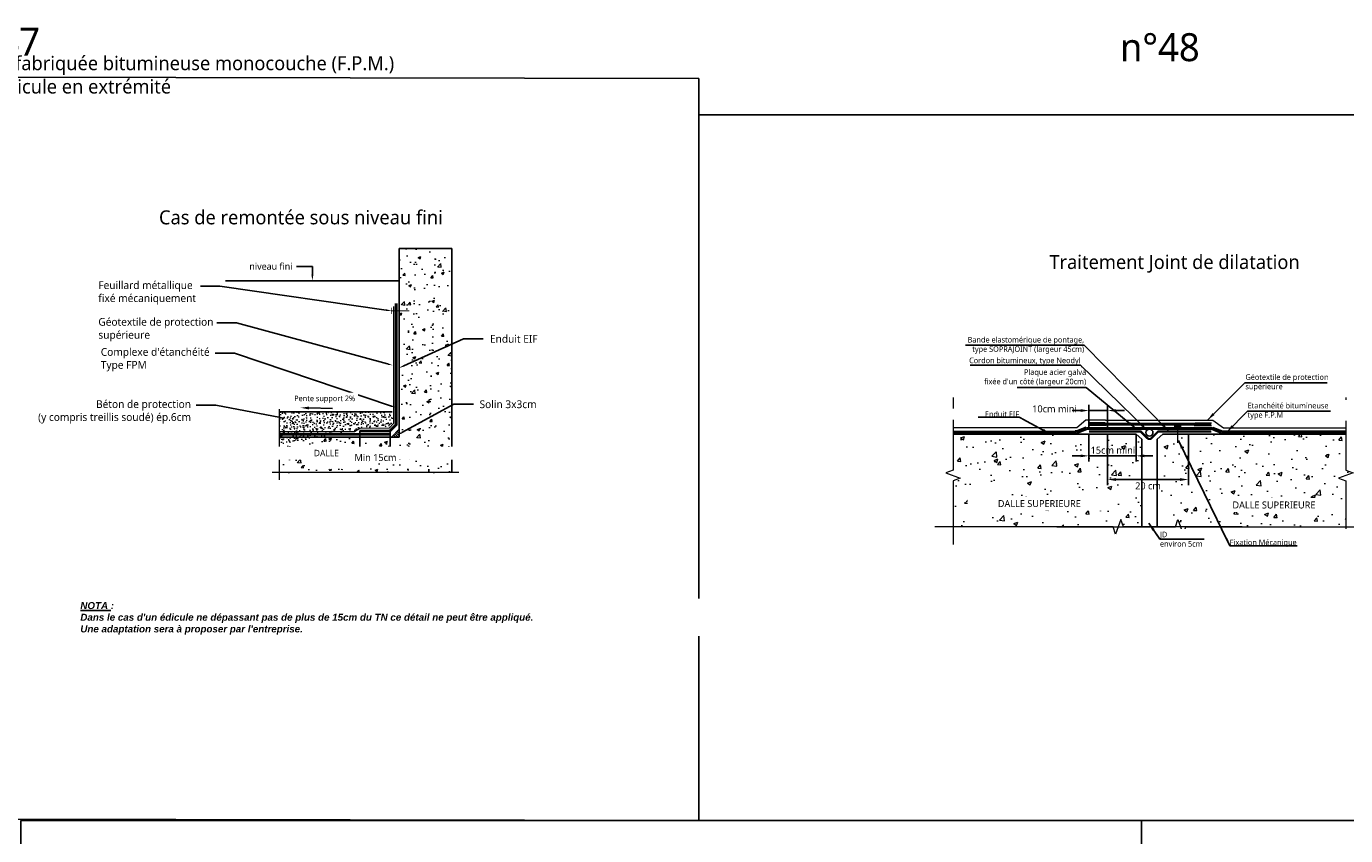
# Model space of a CAD drawing. Header units: millimetres. Extents: x -3314 to 21255525, y -15000 to 1735000.
# Tile 67 of 108: x 23267 to 23738, y 11692 to 11981. Entities that reach past the tile are written whole.
import ezdxf
from ezdxf import colors
from ezdxf.entities.mleader import LeaderData, LeaderLine
from ezdxf.enums import TextEntityAlignment as Align
from ezdxf.math import Vec2, Vec3

# ---------------------------------------------------------------- set-up
doc = ezdxf.new("R2010")
doc.units = ezdxf.units.MM
doc.linetypes.add('CONTINU', pattern=[0])
doc.linetypes.add('TIRETPT', pattern=[1, 0.5, -0.25, 0, -0.25])
for name, color, linetype, lineweight in [('Dessin_AXE', 8, 'Continuous', 5), ('Dessin_HACHURES', 253, 'Continuous', 9), ('Matériel_Plaque acier galva', 50, 'TIRETPT', 9), ('SYSTEME_FPM_Enduit EIF', 6, 'Continuous', 9), ("SYSTEME_FPM_Feuille Bitume + enduit d'imperméabilisation", 4, 'Continuous', 9), ('SYSTEME_FPM_GEOTEXTILE de protection', 3, 'ISOLATION', 5)]:
    doc.layers.add(name, color=color, linetype=linetype, lineweight=lineweight)
for name, color, linetype in [('Dessin_COTATIONS', 7, 'Continuous'), ('Dessin_TEXTES', 7, 'CONTINU'), ('L1', 7, 'Continuous'), ('Matériel_Bande elastomérique de pontage', 236, 'Continuous'), ('Matériel_Feuillard-Solin', 40, 'Continuous'), ('Matériel_Fixation mécanique', 7, 'Continuous')]:
    doc.layers.add(name, color=color, linetype=linetype)
doc.layers.add('GEN-_-FMULT', color=210, linetype='Continuous', plot=False)
doc.styles.add('Arial', font='segoeui.ttf')
doc.styles.add('SEMALY', font='segoeui.ttf', dxfattribs={"height": 2.5})
doc.styles.add('SGP_SGP-SGP-SGP-SGP', font='segoeui.ttf')
doc.styles.add('SGP_txt-moyen', font='segoeui.ttf')
doc.styles.add('txt-moyen', font='segoeui.ttf')
doc.linetypes.add('ISOLATION', pattern='A,0.0001,-0.1,[134,ltypeshp.shx,S=0.1,R=0,X=-0.1,Y=0],-0.2,[134,ltypeshp.shx,S=0.1,R=180,X=0.1,Y=0],-0.1', length=0.4001)
doc.dimstyles.new('1000F2', dxfattribs={"dimscale": 10, "dimtxt": 0.25, "dimasz": 0.3, "dimexe": 0.2, "dimexo": 0, "dimgap": 0.1, "dimtad": 1, "dimzin": 0, "dimdsep": 46, "dimtxsty": 'txt-moyen', "dimcen": 0.1, "dimclrd": 256, "dimclre": 256, "dimclrt": 256, "dimazin": 0, "dimtfac": 1, "dimtmove": 2, "dimatfit": 3, "dimfxl": 1, "dimtolj": 1, "dimtzin": 0, "dimlwd": -1, "dimlwe": -1, "dimarcsym": 0})

# ---------------------------------------------------------------- blocks, each defined once
blk = doc.blocks.new('*D30')
at = {"layer": 'Defpoints', "color": 0, "transparency": 16777216}
for p in [(23646.04, 11834.98), (23662.87, 11834.98), (23646.04, 11827.23)]:
    blk.add_point(p, dxfattribs=at)
at = {"layer": 'Dessin_COTATIONS', "transparency": 16777216}
for p, q in [((23646.04, 11834.98), (23646.04, 11825.23)), ((23662.87, 11834.98), (23662.87, 11825.23)), ((23643.04, 11827.23), (23640.04, 11827.23)), ((23662.87, 11827.23), (23646.04, 11827.23)), ((23665.87, 11827.23), (23668.87, 11827.23))]:
    blk.add_line(p, q, dxfattribs=at)
for points in [[(23643.04, 11826.73), (23643.04, 11827.73), (23646.04, 11827.23)], [(23665.87, 11827.73), (23665.87, 11826.73), (23662.87, 11827.23)]]:
    blk.add_solid(points, dxfattribs=at)
at = {"layer": 'Dessin_COTATIONS', "transparency": 16777216, "insert": (23654.61, 11829.23), "char_height": 2.5, "attachment_point": 5, "style": 'txt-moyen'}
blk.add_mtext('\\A1;15cm mini', dxfattribs=at)
blk = doc.blocks.new('*D92')
at = {"layer": 'Defpoints', "color": 0, "transparency": 16777216}
for p in [(23652.69, 11834.98), (23681.59, 11834.98), (23681.59, 11818.78)]:
    blk.add_point(p, dxfattribs=at)
at = {"layer": 'Dessin_COTATIONS', "transparency": 16777216}
for p, q in [((23652.69, 11834.98), (23652.69, 11816.78)), ((23681.59, 11834.98), (23681.59, 11816.78)), ((23655.69, 11818.78), (23678.59, 11818.78))]:
    blk.add_line(p, q, dxfattribs=at)
for points in [[(23655.69, 11819.28), (23655.69, 11818.28), (23652.69, 11818.78)], [(23678.59, 11818.28), (23678.59, 11819.28), (23681.59, 11818.78)]]:
    blk.add_solid(points, dxfattribs=at)
at = {"layer": 'Dessin_COTATIONS', "transparency": 16777216, "insert": (23667.14, 11816.51), "char_height": 2.5, "attachment_point": 5, "style": 'txt-moyen'}
blk.add_mtext('\\A1;20 cm', dxfattribs=at)
blk = doc.blocks.new('*D93')
at = {"layer": 'Defpoints', "color": 0, "transparency": 16777216}
for p in [(23646.04, 11843.41), (23646.04, 11837.01), (23652.69, 11837.01)]:
    blk.add_point(p, dxfattribs=at)
at = {"layer": 'Dessin_COTATIONS', "transparency": 16777216}
for p, q in [((23646.04, 11837.01), (23646.04, 11845.41)), ((23652.69, 11837.01), (23652.69, 11845.41)), ((23643.04, 11843.41), (23640.04, 11843.41)), ((23652.69, 11843.41), (23646.04, 11843.41)), ((23655.69, 11843.41), (23658.69, 11843.41))]:
    blk.add_line(p, q, dxfattribs=at)
for points in [[(23643.04, 11842.91), (23643.04, 11843.91), (23646.04, 11843.41)], [(23655.69, 11843.91), (23655.69, 11842.91), (23652.69, 11843.41)]]:
    blk.add_solid(points, dxfattribs=at)
at = {"layer": 'Dessin_COTATIONS', "transparency": 16777216, "insert": (23633.76, 11843.99), "char_height": 2.5, "attachment_point": 5, "style": 'txt-moyen'}
blk.add_mtext('\\A1;10cm mini', dxfattribs=at)
blk = doc.blocks.new('*D95')
at = {"layer": 'Defpoints', "color": 0, "lineweight": 70, "transparency": 16777216}
for p in [(23385.76, 11836.14), (23396.56, 11836.14), (23396.56, 11829.94)]:
    blk.add_point(p, dxfattribs=at)
at = {"layer": 'Dessin_COTATIONS', "transparency": 16777216}
for p, q in [((23385.76, 11836.14), (23385.76, 11827.94)), ((23396.56, 11836.14), (23396.56, 11827.94)), ((23388.76, 11829.94), (23393.56, 11829.94))]:
    blk.add_line(p, q, dxfattribs=at)
at = {"layer": 'Dessin_COTATIONS', "lineweight": 70, "transparency": 16777216}
for points in [[(23388.76, 11830.44), (23388.76, 11829.44), (23385.76, 11829.94)], [(23393.56, 11830.44), (23393.56, 11829.44), (23396.56, 11829.94)]]:
    blk.add_solid(points, dxfattribs=at)
at = {"layer": 'Dessin_COTATIONS', "transparency": 16777216, "insert": (23391.36, 11826.61), "char_height": 2.5, "attachment_point": 5, "style": 'txt-moyen'}
blk.add_mtext('\\A1;Min 15cm', dxfattribs=at)

msp = doc.modelspace()

# ---------------------------------------------------------------- hatches: boundary and pattern name
at = {"layer": 'Dessin_HACHURES', "linetype": 'ByBlock'}
h = msp.add_hatch(dxfattribs=at)
h.set_pattern_fill('AR-CONC', color=256, scale=1.38757)
h.set_pattern_definition([(50, (53852.228, -367379.036), (9.95249041, -0.87073009), [1.04067784, -11.4474563]), (355, (53852.228, -367379.036), (-1.92527252, 10.43719584), [0.83254228, -9.15796503]), (100.4514445, (53853.058, -367379.109), (8.02721786, 9.56646565), [0.88444007, -9.72884082]), (46.1842, (53852.228, -367376.261), (14.80872543, -2.29669664), [1.56101677, -17.17118443]), (96.6356355, (53853.462, -367376.453), (12.96909305, 13.51658194), [1.32666086, -14.59326945]), (351.184164, (53852.228, -367376.261), (12.96909304, 13.51658193), [1.2488134, -13.73694756]), (21, (53853.616, -367376.955), (8.28250592, -5.58662079), [1.04067784, -11.4474563]), (326, (53853.616, -367376.955), (3.37617167, 10.0619678), [0.83254228, -9.15796503]), (71.4514447, (53854.306, -367377.421), (11.6586775, 4.475347), [0.88444005, -9.72884082]), (37.5, (53852.2283, -367379.0363), (0.16872656, 4.619136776), [0, -9.04695939, 0, -9.29672208, 0, -9.19265429]), (7.5, (53852.2283, -367379.0363), (3.65027519, 5.4727404), [0, -5.300519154, 0, -8.838823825, 0, -3.50361541]), (327.5, (53849.134, -367379.0363), (7.40716243, -0.312964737), [0, -3.46892615, 0, -10.82304958, 0, -14.36135425]), (317.5, (53847.7464, -367379.0363), (8.09211901, 1.38902716), [0, -4.50960399, 0, -7.18761498, 0, -10.19864288])])
h.paths.add_polyline_path([(23418.5695, 11901.2247), (23399.7902, 11901.2247), (23399.7902, 11837.7269), (23418.5695, 11845.3226)])
h.paths.add_polyline_path([(23418.5695, 11845.3226), (23399.7902, 11837.7269), (23399.7902, 11833.9386), (23357.0005, 11833.9386), (23357.0005, 11830.9575), (23358.4301, 11830.4371), (23355.5708, 11829.3964), (23357.0005, 11828.8761), (23357.0005, 11821.3061), (23378.1471, 11821.3061), (23378.7252, 11819.7176), (23379.8815, 11822.8945), (23380.4597, 11821.3061), (23418.5695, 11821.3061)])
h.paths.add_polyline_path([(23366.6312, 11822.48), (23388.792, 11822.48), (23388.792, 11831.1394), (23366.6312, 11831.1394)], flags=16)
h = msp.add_hatch(dxfattribs=at)
h.set_pattern_fill('AR-CONC', color=256, scale=0.462523)
h.set_pattern_definition([(50, (53852.2283, -367379.0363), (3.317496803, -0.290243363), [0.346892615, -3.815818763]), (355, (53852.2283, -367379.0363), (-0.641757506, 3.47906528), [0.277514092, -3.05265501]), (100.4514445, (53852.5047, -367379.0605), (2.675739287, 3.188821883), [0.294813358, -3.24294694]), (46.1842, (53852.2283, -367378.1113), (4.93624181, -0.76556555), [0.52033892, -5.723728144]), (96.6356355, (53852.6396, -367378.175), (4.32303102, 4.505527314), [0.44222029, -4.86442315]), (351.184164, (53852.2283, -367378.1113), (4.323031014, 4.50552731), [0.41627114, -4.57898252]), (21, (53852.6908, -367378.3426), (2.760835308, -1.86220693), [0.346892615, -3.815818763]), (326, (53852.6908, -367378.3426), (1.125390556, 3.35398927), [0.277514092, -3.05265501]), (71.4514447, (53852.921, -367378.4977), (3.88622583, 1.491782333), [0.29481335, -3.24294694]), (37.5, (53852.2283, -367379.0363), (0.0562421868, 1.5397122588), [0, -3.015653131, 0, -3.098907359, 0, -3.064218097]), (7.5, (53852.2283, -367379.0363), (1.216758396, 1.8242468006), [0, -1.766839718, 0, -2.946274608, 0, -1.167871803]), (327.5, (53851.1968, -367379.0363), (2.469054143, -0.104321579), [0, -1.156308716, 0, -3.607683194, 0, -4.787118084]), (317.5, (53850.7343, -367379.0363), (2.697373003, 0.463009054), [0, -1.503201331, 0, -2.39587166, 0, -3.399547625])])
h.paths.add_polyline_path([(23365.9571, 11842.9217), (23357.0005, 11842.9217), (23357.0005, 11831.2362), (23381.6406, 11836.2489)])
h.paths.add_polyline_path([(23381.2407, 11842.9217), (23365.9571, 11842.9217), (23381.6406, 11836.2489), (23383.7681, 11836.3051), (23386.0117, 11837.4305)])
edge = h.paths.add_edge_path()
edge.add_line((23397.3698, 11842.9217), (23381.2407, 11842.9217))
edge.add_line((23381.2407, 11842.9217), (23386.0117, 11837.4305))
edge.add_arc((23393.9475, 11608.8796), 228.6886, 89.48617, 91.988651, ccw=False)
edge.add_line((23395.9984, 11837.559), (23397.2698, 11838.7421))
edge.add_line((23397.2698, 11838.7421), (23397.3698, 11842.9217))
h = msp.add_hatch(dxfattribs=at)
h.set_pattern_fill('ANSI31', color=253, scale=4.625235, angle=90)
h.set_pattern_definition([(135, (53865.4923, -367384.8122), (-0.4088168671, -0.4088168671), [])])
h.paths.add_polyline_path([(23399.7902, 11836.7137), (23397.0151, 11833.9386), (23399.7902, 11833.9386)])
at = {"layer": 'Dessin_HACHURES'}
h = msp.add_hatch(dxfattribs=at)
h.set_pattern_fill('AR-CONC', color=256, scale=2)
h.set_pattern_definition([(50, (25378.533, 9064.663), (14.345204, -1.255043), [1.5, -16.5]), (355, (25378.533, 9064.663), (-2.775027, 15.04384), [1.2, -13.2]), (100.45144, (25379.728, 9064.558), (11.570177, 13.7888), [1.274804, -14.02284]), (46.1842, (25378.533, 9068.663), (21.34483, -3.31039), [2.25, -24.75]), (96.6356, (25380.312, 9068.387), (18.69324, 19.48237), [1.9122, -21.03428]), (351.1842, (25378.533, 9068.663), (18.69324, 19.48237), [1.8, -19.8]), (21, (25380.533, 9067.663), (11.93814, -8.052378), [1.5, -16.5]), (326, (25380.533, 9067.663), (4.866307, 14.503), [1.2, -13.2]), (71.45144, (25381.528, 9066.992), (16.80445, 6.450623), [1.274804, -14.02284]), (37.5, (25378.533, 9064.6627), (0.243197, 6.657877), [0, -13.04, 0, -13.4, 0, -13.25]), (7.5, (25378.533, 9064.663), (5.26139, 7.888234), [0, -7.64, 0, -12.74, 0, -5.05]), (327.5, (25374.073, 9064.6627), (10.676449, -0.451097), [0, -5, 0, -15.6, 0, -20.7]), (317.5, (25372.073, 9064.663), (11.663723, 2.0021), [0, -6.5, 0, -10.36, 0, -14.7])])
h.paths.add_polyline_path([(23597.5398, 11834.9827), (23597.5398, 11820.2118), (23600.1156, 11819.2743), (23597.5398, 11818.3368), (23597.5398, 11801.8751), (23656.5191, 11801.8751), (23657.4566, 11804.4509), (23658.3941, 11801.8751), (23664.9398, 11801.8751), (23664.9398, 11833.1753), (23662.8711, 11834.9827)])
h = msp.add_hatch(dxfattribs=at)
h.set_pattern_fill('AR-CONC', color=256, scale=2)
h.set_pattern_definition([(50, (25261.996, 9064.663), (14.345204, -1.255043), [1.5, -16.5]), (355, (25261.996, 9064.663), (-2.77503, 15.04384), [1.2, -13.2]), (100.45144, (25263.192, 9064.558), (11.570177, 13.7888), [1.274804, -14.02284]), (46.1842, (25261.996, 9068.663), (21.34483, -3.31039), [2.25, -24.75]), (96.6356, (25263.775, 9068.387), (18.69324, 19.48237), [1.9122, -21.03428]), (351.1842, (25261.996, 9068.663), (18.69324, 19.48237), [1.8, -19.8]), (21, (25263.996, 9067.663), (11.93814, -8.052378), [1.5, -16.5]), (326, (25263.996, 9067.663), (4.86631, 14.503), [1.2, -13.2]), (71.45144, (25264.991, 9066.992), (16.80445, 6.450623), [1.274804, -14.02284]), (37.5, (25261.996, 9064.6627), (0.243197, 6.657877), [0, -13.04, 0, -13.4, 0, -13.25]), (7.5, (25261.996, 9064.663), (5.26139, 7.888234), [0, -7.64, 0, -12.74, 0, -5.05]), (327.5, (25257.536, 9064.6627), (10.676449, -0.451097), [0, -5, 0, -15.6, 0, -20.7]), (317.5, (25255.536, 9064.663), (11.663723, 2.0021), [0, -6.5, 0, -10.36, 0, -14.7])])
h.paths.add_polyline_path([(23672.4076, 11834.9827), (23670.339, 11833.1753), (23670.339, 11801.8751), (23676.8847, 11801.8751), (23677.8222, 11804.4509), (23679.6972, 11799.2994), (23680.6347, 11801.8751), (23737.739, 11801.8751), (23737.739, 11818.3368), (23735.1632, 11819.2743), (23740.3147, 11821.1493), (23737.739, 11822.0868), (23737.739, 11834.9827)])
h = msp.add_hatch(dxfattribs=at)
h.set_pattern_fill('AR-CONC', color=256, scale=5, style=0)
h.set_pattern_definition([(50, (22556.293, 2331.612), (35.86301, -3.13761), [3.75, -41.25]), (355, (22556.293, 2331.612), (-6.93757, 37.6096), [3, -33]), (100.45144, (22559.28, 2331.35), (28.92544, 34.472), [3.18701, -35.0571]), (46.1842, (22556.293, 2341.612), (53.36207, -8.27596), [5.625, -61.875]), (96.63564, (22560.74, 2340.923), (46.7331, 48.70593), [4.78052, -52.5857]), (351.18416, (22556.293, 2341.61), (46.7331, 48.70593), [4.5, -49.5]), (21, (22561.293, 2339.112), (29.84535, -20.13094), [3.75, -41.25]), (326, (22561.293, 2339.112), (12.16577, 36.2575), [3, -33]), (71.45144, (22563.78, 2337.435), (42.01112, 16.12656), [3.18701, -35.0571]), (37.5, (22556.293, 2331.612), (0.607993, 16.644693), [0, -32.6, 0, -33.5, 0, -33.125]), (7.5, (22556.293, 2331.612), (13.153477, 19.720586), [0, -19.1, 0, -31.85, 0, -12.625]), (327.5, (22545.143, 2331.612), (26.691122, -1.127744), [0, -12.5, 0, -39, 0, -51.75]), (317.5, (22540.143, 2331.612), (29.15931, 5.00525), [0, -16.25, 0, -25.9, 0, -36.75])])
h.paths.add_polyline_path([(23680.339, 11814.1444), (23680.339, 11834.4744), (23670.339, 11834.4744), (23670.339, 11814.1444)], flags=0)

# ---------------------------------------------------------------- linework, layer by layer
at = {"layer": 'Defpoints', "linetype": 'Continuous'}
for points in [[(23008.7541, 11962.9656), (23506.7541, 11961.9656), (23506.7541, 11696.9656), (23008.7541, 11697.9656)], [(23008.7541, 11962.9656), (23506.7541, 11961.9656), (23506.7541, 11696.9656), (23008.7541, 11697.9656)], [(23506.7541, 11948.9656), (23864.7541, 11948.9656), (23864.7541, 11696.9656), (23506.7541, 11696.9656)], [(23264.7541, 11696.9656), (23664.7541, 11696.9656), (23664.7517, 11444.9656), (23264.7541, 11444.9656)]]:
    msp.add_lwpolyline(points, close=True, dxfattribs=at)
at = {"layer": 'Dessin_AXE'}
for p, q in [((23357.0005, 11843.8468), (23357.0005, 11818.6255)), ((23421.064, 11821.3061), (23354.4999, 11821.3061))]:
    msp.add_line(p, q, dxfattribs=at)
at = {"layer": 'Dessin_AXE', "flags": 128}
for points in [[(23597.5398, 11848.0568), (23597.5398, 11822.0868), (23594.9641, 11821.1493), (23600.1156, 11819.2743), (23597.5398, 11818.3368), (23597.5398, 11795.6021)], [(23737.739, 11848.0568), (23737.739, 11822.0868), (23740.3147, 11821.1493), (23735.1632, 11819.2743), (23737.739, 11818.3368), (23737.739, 11795.6021)], [(23634.5447, 11801.8751), (23676.8847, 11801.8751), (23677.8222, 11804.4509), (23679.6972, 11799.2994), (23680.6347, 11801.8751), (23744.2857, 11801.8751)]]:
    msp.add_lwpolyline(points, dxfattribs=at)
at = {"layer": 'Dessin_HACHURES', "color": 253, "linetype": 'ByBlock'}
msp.add_lwpolyline([(23399.7902, 11836.7137), (23397.0151, 11833.9386), (23399.7902, 11833.9386)], close=True, dxfattribs=at)
at = {"layer": 'L1'}
for p, q in [((23399.7902, 11901.2247), (23418.5695, 11901.2247)), ((23399.7902, 11901.2247), (23399.7902, 11833.9386)), ((23418.5695, 11901.2247), (23418.5695, 11821.3061)), ((23337.8715, 11889.7668), (23399.7902, 11889.7668)), ((23397.3698, 11842.9217), (23357.0005, 11842.9217)), ((23357.0005, 11833.9386), (23399.7902, 11833.9386))]:
    msp.add_line(p, q, dxfattribs=at)
for points in [[(23664.9398, 11801.8751), (23664.9398, 11833.1753), (23662.8711, 11834.9827), (23597.5398, 11834.9827)], [(23664.9398, 11801.8751), (23664.9398, 11833.1753), (23662.8711, 11834.9827), (23597.5398, 11834.9827)], [(23670.339, 11801.8751), (23670.339, 11833.1753), (23672.4076, 11834.9827), (23737.739, 11834.9827)]]:
    msp.add_lwpolyline(points, dxfattribs=at)
at = {"layer": 'L1', "flags": 128}
for points in [[(23667.6394, 11836.7921, 1), (23667.6394, 11834.2921)], [(23667.6394, 11834.2921, 1), (23667.6394, 11836.7921)]]:
    msp.add_lwpolyline(points, format="xyb", dxfattribs=at)
at = {"layer": 'Matériel_Bande elastomérique de pontage', "linetype": 'CONTINU', "ltscale": 0.1, "const_width": 0.8, "flags": 128}
msp.add_lwpolyline([(23646.0422, 11835.9516), (23664.5125, 11835.9516), (23666.9323, 11833.5319, 0.19891237), (23667.6394, 11833.239, 0.19891237), (23668.3465, 11833.5319), (23670.7663, 11835.9516), (23689.7735, 11835.9516)], format="xyb", dxfattribs=at)
at = {"layer": 'Matériel_Feuillard-Solin', "linetype": 'CONTINU', "const_width": 0.2775}
for points in [[(23397.0098, 11880.1483), (23397.0098, 11877.9012)], [(23397.0098, 11879.0247), (23403.4029, 11879.0247)]]:
    msp.add_lwpolyline(points, dxfattribs=at)
at = {"layer": 'Matériel_Fixation mécanique', "const_width": 0.5, "flags": 128}
for points in [[(23679.0264, 11837.7459), (23676.4002, 11837.7459)], [(23677.7133, 11837.7459), (23677.7133, 11831.8642)]]:
    msp.add_lwpolyline(points, dxfattribs=at)
at = {"layer": 'Matériel_Plaque acier galva', "ltscale": 0.1, "const_width": 1}
for points in [[(23667.9079, 11837.0108), (23652.6861, 11837.0108)], [(23667.9079, 11837.0108), (23681.5927, 11837.0108)]]:
    msp.add_lwpolyline(points, dxfattribs=at)
at = {"layer": 'SYSTEME_FPM_Enduit EIF', "ltscale": 0.1, "const_width": 0.2}
for points in [[(23399.7902, 11880.5163), (23399.7902, 11836.7137), (23397.0151, 11833.9386), (23357.0005, 11833.9386)], [(23662.8711, 11834.9827), (23597.5398, 11834.9827)], [(23672.4076, 11834.9827), (23737.739, 11834.9827)]]:
    msp.add_lwpolyline(points, dxfattribs=at)
at = {"layer": "SYSTEME_FPM_Feuille Bitume + enduit d'imperméabilisation", "linetype": 'CONTINU', "ltscale": 0.1}
for p, q in [((23644.9846, 11837.5108), (23641.6104, 11836.223)), ((23645.1689, 11836.5108), (23641.7947, 11835.223)), ((23690.1099, 11836.5108), (23693.4841, 11835.223)), ((23690.2942, 11837.5108), (23693.6684, 11836.223))]:
    msp.add_line(p, q, dxfattribs=at)
at = {"layer": "SYSTEME_FPM_Feuille Bitume + enduit d'imperméabilisation", "ltscale": 0.1, "const_width": 1}
for points in [[(23398.7496, 11881.7156), (23398.7496, 11838.3272), (23396.5602, 11836.1379), (23385.7598, 11836.1379)], [(23396.6009, 11834.9386), (23396.6009, 11834.9386), (23396.6009, 11834.9386), (23357.0005, 11834.9386)], [(23641.7025, 11835.723), (23597.5398, 11835.723)], [(23645.0768, 11837.0108), (23641.7025, 11835.723)], [(23652.6861, 11837.0108), (23645.0768, 11837.0108)], [(23651.9895, 11838.5257), (23646.0422, 11838.5257)], [(23689.7735, 11838.5257), (23646.0422, 11838.5257)], [(23681.5927, 11837.0108), (23690.202, 11837.0108)], [(23683.8263, 11838.5257), (23689.7735, 11838.5257)], [(23690.202, 11837.0108), (23693.5763, 11835.723)], [(23693.5763, 11835.723), (23737.6736, 11835.723)]]:
    msp.add_lwpolyline(points, dxfattribs=at)
at = {"layer": "SYSTEME_FPM_Feuille Bitume + enduit d'imperméabilisation", "linetype": 'CONTINU', "ltscale": 0.1}
for points in [[(23641.7947, 11835.223), (23640.4176, 11835.223)], [(23641.6104, 11836.223), (23641.0694, 11836.223)], [(23651.8134, 11839.0257), (23646.0422, 11839.0257)], [(23652.1656, 11838.0257), (23646.0422, 11838.0257)], [(23683.6502, 11838.0257), (23689.7735, 11838.0257)], [(23684.0023, 11839.0257), (23689.7735, 11839.0257)], [(23693.4841, 11835.223), (23737.6804, 11835.223)], [(23693.6684, 11836.223), (23737.6668, 11836.223)]]:
    msp.add_lwpolyline(points, dxfattribs=at)
at = {"layer": 'SYSTEME_FPM_GEOTEXTILE de protection'}
msp.add_line((23651.9895, 11840.0257), (23683.8263, 11840.0257), dxfattribs=at)
at = {"layer": 'SYSTEME_FPM_GEOTEXTILE de protection', "flags": 128}
for points in [[(23397.7902, 11880.5163), (23397.8102, 11838.7421), (23396.1867, 11837.0786), (23385.7705, 11837.0386)], [(23644.9914, 11840.0257), (23641.7025, 11837.2695), (23597.5398, 11837.2695)], [(23651.9895, 11840.0257), (23644.9914, 11840.0257)], [(23683.8263, 11840.0257), (23690.2874, 11840.0257)], [(23690.2874, 11840.0257), (23694.0545, 11837.2695)], [(23385.7705, 11837.0386), (23383.8296, 11835.8214), (23378.546, 11835.8579), (23356.9598, 11835.8579)], [(23694.0545, 11837.2695), (23737.6531, 11837.2695)]]:
    msp.add_lwpolyline(points, dxfattribs=at)

# ---------------------------------------------------------------- texts
at = {"layer": 'Dessin_TEXTES', "style": 'Arial'}
for s, p in [('n°47', (23243.08, 11970.17)), ('n°48', (23657.08, 11968.17))]:
    msp.add_text(s, height=10, dxfattribs=at).set_placement(p)
at = {"layer": 'Dessin_TEXTES', "insert": (23364.7541, 11914.9047), "char_height": 5, "width": 406, "attachment_point": 2, "style": 'Arial'}
msp.add_mtext('Cas de remontée sous niveau fini', dxfattribs=at)
at = {"layer": 'Dessin_TEXTES', "insert": (23701.9082, 11853.3555), "char_height": 2, "attachment_point": 4, "style": 'txt-moyen'}
msp.add_mtext('Géotextile de protection\\Psupérieure', dxfattribs=at)
at = {"layer": 'GEN-_-FMULT', "style": 'SEMALY'}
msp.add_text('Traitement Joint de dilatation', height=5, dxfattribs=at).set_placement((23676.5917, 11893.9585), align=Align.CENTER)
at = {"layer": 'GEN-_-FMULT', "insert": (23264.7541, 11969.9655), "char_height": 5, "width": 406, "attachment_point": 2, "style": 'Arial'}
msp.add_mtext('Etanchéité Dalle de couverture - Feuille préfabriquée bitumineuse monocouche (F.P.M.) \\PRemontée sur édicule en extrémité', dxfattribs=at)

# ---------------------------------------------------------------- dimensions: what is measured, and where the dimension line sits
at = {"layer": 'Dessin_COTATIONS'}
for base, p1, p2, text, override, picture, middle in [((23646.0422, 11843.4108), (23652.6861, 11837.0108), (23646.0422, 11837.0108), '10cm mini', {"dimtad": 2}, '*D93', (23633.7642, 11843.9871)), ((23396.5602, 11829.9379), (23385.7598, 11836.1379), (23396.5602, 11836.1379), 'Min 15cm', {"dimtad": 2, "dimtxsty": 'txt-moyen', "dimtfill": 0, "dimtfillclr": 0}, '*D95', (23391.36, 11826.6091)), ((23646.0422, 11827.2269), (23662.8711, 11834.9827), (23646.0422, 11834.9827), '15cm mini', {"dimtad": 2, "dimtxsty": 'txt-moyen', "dimtfill": 0, "dimtfillclr": 0}, '*D30', (23654.6085, 11829.2269))]:
    dim = msp.add_linear_dim(base=base, p1=p1, p2=p2, text=text, dimstyle='1000F2', override=override, dxfattribs=at)
    dim.commit()
    dim.dimension.update_dxf_attribs({"geometry": picture, "text_midpoint": middle, "dimtype": 160})
dim = msp.add_linear_dim(base=(23681.5927, 11818.7827), p1=(23652.6861, 11834.9827), p2=(23681.5927, 11834.9827), text='20 cm', dimstyle='1000F2', override={"dimtad": 2}, dxfattribs=at)
dim.commit()
dim.dimension.update_dxf_attribs({"geometry": '*D92', "text_midpoint": (23667.1394, 11816.5065)})

# ---------------------------------------------------------------- leaders
at = {"layer": 'Dessin_TEXTES'}
ml = msp.add_multileader_mtext('Standard', dxfattribs=at)
ml.set_content('niveau fini', color=256, style='SGP_SGP-SGP-SGP-SGP')
ml.set_leader_properties()
ml.build(insert=Vec2(0, 0))
ml.multileader.update_dxf_attribs({"text_right_attachment_type": 2, "dogleg_length": 0.0473, "arrow_head_size": 2.1854})
ctx = ml.context
ctx.base_point, ctx.char_height, ctx.arrow_head_size, ctx.landing_gap_size, ctx.plane_origin = Vec3(23343.5247, 11894.891), 2.428248, 2.1854, 1.3876, Vec3(23369.0644, 11889.7668)
ctx.right_attachment, ctx.text_align_type = 2, 2
notes = []
notes.append((ctx, [(0, (1, 1, 0), (23368.8309, 11894.8277), (-1, 0), 5.7078, [(0, [(23368.8309, 11889.7668)], 0, [])])]))
ctx.mtext.insert, ctx.mtext.alignment, ctx.mtext.flow_direction = Vec3(23361.7355, 11896.1304), 3, 5
ml = msp.add_multileader_mtext('Standard', dxfattribs=at)
ml.set_content('{\\C256;Feuillard métallique \\Pfixé mécaniquement}', color=170, style='SGP_txt-moyen')
ml.set_leader_properties()
ml.build(insert=Vec2(0, 0))
ml.multileader.update_dxf_attribs({"dogleg_length": 0.0754, "arrow_head_size": 1.8501})
ctx = ml.context
ctx.base_point, ctx.char_height, ctx.arrow_head_size, ctx.landing_gap_size, ctx.plane_origin = Vec3(23290.5759, 11887.8015), 2.775141, 1.8501, 1.8501, Vec3(23392.0916, 11877.1511)
notes.append((ctx, [(0, (1, 1, 0), (23335.8491, 11887.8024), (-1, 0), 6.9753, [(0, [(23397.0098, 11879.0247)], 0, [])])]))
ctx.mtext.insert, ctx.mtext.flow_direction = Vec3(23292.426, 11889.5743), 5
ml = msp.add_multileader_mtext('Standard', dxfattribs=at)
ml.set_content('{\\C256;Géotextile de protection\\Psupérieure}', color=170, style='SGP_txt-moyen')
ml.set_leader_properties()
ml.build(insert=Vec2(0, 0))
ml.multileader.update_dxf_attribs({"dogleg_length": 0.0754, "arrow_head_size": 1.8501})
ctx = ml.context
ctx.base_point, ctx.char_height, ctx.arrow_head_size, ctx.landing_gap_size, ctx.plane_origin = Vec3(23290.5759, 11874.7005), 2.775141, 1.8501, 1.8501, Vec3(23387.1572, 11852.6109)
notes.append((ctx, [(0, (1, 1, 0), (23341.688, 11874.7014), (-1, 0), 6.9753, [(0, [(23397.4574, 11859.5747)], 0, [])])]))
ctx.mtext.insert, ctx.mtext.flow_direction = Vec3(23292.426, 11876.4733), 5
ml = msp.add_multileader_mtext('Standard', dxfattribs=at)
ml.set_content('\\C256;Enduit EIF', color=170, style='SGP_txt-moyen')
ml.set_leader_properties()
ml.build(insert=Vec2(0, 0))
ml.multileader.update_dxf_attribs({"dogleg_length": 0.0754, "arrow_head_size": 1.8501})
ctx = ml.context
ctx.base_point, ctx.char_height, ctx.arrow_head_size, ctx.landing_gap_size, ctx.plane_origin = Vec3(23429.7599, 11868.9929), 2.775141, 1.8501, 1.8501, Vec3(23378.3556, 11831.9209)
ctx.text_align_type = 2
notes.append((ctx, [(0, (1, 1, 0), (23422.7846, 11868.9929), (1, 0), 6.9753, [(0, [(23399.7902, 11858.615)], 0, [])])]))
ctx.mtext.insert, ctx.mtext.alignment, ctx.mtext.flow_direction = Vec3(23449.2127, 11870.4026), 3, 5
ml = msp.add_multileader_mtext('Standard', dxfattribs=at)
ml.set_content("{\\C256;Complexe d'étanchéité\\PType FPM }", color=170, style='SGP_txt-moyen')
ml.set_leader_properties()
ml.build(insert=Vec2(0, 0))
ml.multileader.update_dxf_attribs({"dogleg_length": 0.0754, "arrow_head_size": 1.8501})
ctx = ml.context
ctx.base_point, ctx.char_height, ctx.arrow_head_size, ctx.landing_gap_size, ctx.plane_origin = Vec3(23291.4467, 11863.9386), 2.775141, 1.8501, 1.8501, Vec3(23386.3139, 11843.4605)
notes.append((ctx, [(0, (1, 1, 0), (23341.0464, 11863.94), (-1, 0), 6.9753, [(0, [(23398.7902, 11844.4221)], 0, [])])]))
ctx.mtext.insert, ctx.mtext.flow_direction = Vec3(23293.2968, 11865.7341), 5
ml = msp.add_multileader_mtext('Standard', dxfattribs=at)
ml.set_content('{\\C256;Béton de protection \\P(y compris treillis soudé) ép.6cm}', color=170, style='SGP_txt-moyen')
ml.set_leader_properties()
ml.build(insert=Vec2(0, 0))
ml.multileader.update_dxf_attribs({"dogleg_length": 0.0754, "arrow_head_size": 1.8501})
ctx = ml.context
ctx.base_point, ctx.char_height, ctx.arrow_head_size, ctx.landing_gap_size, ctx.plane_origin = Vec3(23268.549, 11845.3045), 2.775141, 1.8501, 1.8501, Vec3(23357.7686, 11841.2574)
ctx.text_align_type = 2
notes.append((ctx, [(0, (1, 1, 0), (23334.3241, 11845.3045), (-1, 0), 6.9753, [(0, [(23359.2156, 11840.5459)], 0, [])])]))
ctx.mtext.insert, ctx.mtext.alignment, ctx.mtext.flow_direction = Vec3(23325.4987, 11847.1), 3, 5
ml = msp.add_multileader_mtext('Standard', dxfattribs=at)
ml.set_content('{\\C256;Solin 3x3cm}', color=170, style='SGP_txt-moyen')
ml.set_leader_properties()
ml.build(insert=Vec2(0, 0))
ml.multileader.update_dxf_attribs({"dogleg_length": 0.0754, "arrow_head_size": 1.8501})
ctx = ml.context
ctx.base_point, ctx.char_height, ctx.arrow_head_size, ctx.landing_gap_size, ctx.plane_origin = Vec3(23426.3332, 11845.6415), 2.775141, 1.8501, 1.8501, Vec3(23377.6618, 11820.3382)
ctx.text_align_type = 2
notes.append((ctx, [(0, (1, 1, 0), (23419.3783, 11845.6425), (1, 0), 6.9753, [(0, [(23399.0965, 11834.6324)], 0, [])])]))
ctx.mtext.insert, ctx.mtext.alignment, ctx.mtext.flow_direction = Vec3(23448.8757, 11847.0537), 3, 5
for ctx, leaders in notes:
    for number, flags, end, landing, length, lines in leaders:
        leader = LeaderData()
        leader.index, (leader.has_last_leader_line, leader.has_dogleg_vector, leader.attachment_direction) = number, flags
        leader.last_leader_point, leader.dogleg_vector, leader.dogleg_length = Vec3(end), Vec3(landing), length
        for number, points, colour, breaks in lines:
            line = LeaderLine()
            line.index, line.vertices, line.color, line.breaks = number, Vec3.list(points), colors.encode_raw_color(colour), breaks
            leader.lines.append(line)
        ctx.leaders.append(leader)

# ---------------------------------------------------------------- next in the draw order: texts
at = {"layer": 'Dessin_TEXTES', "bg_fill": 2}
for s, insert, char_height, width, attachment_point, style in [('Bande elastomérique de pontage,\\P type SOPRAJOINT (largeur 45cm)', (23644.3341, 11866.7061), 2, 67.029281, 6, 'txt-moyen'), ("Plaque acier galva\\Pfixée d'un côté (largeur 20cm)", (23645.0497, 11852.1298), 2, 67.029281, 9, 'txt-moyen'), ('Pente support 2%', (23384.0564, 11846.0906), 2, 50.271961, 9, 'txt-moyen'), ('Etanchéité bitumineuse\\Ptype F.P.M', (23702.6782, 11843.1808), 2, 40.799211, 4, 'txt-moyen'), ('DALLE', (23373.829, 11828.2338), 2.31262, 189.647417, 5, 'SGP_txt-moyen'), ('\\pxsm1;JD \\Penviron 5cm', (23671.3893, 11797.4621), 2, 136.541075, 4, 'txt-moyen')]:
    msp.add_mtext(s, dxfattribs=dict(at, insert=insert, char_height=char_height, width=width, attachment_point=attachment_point, style=style))
at = {"layer": 'Dessin_TEXTES', "char_height": 2.5, "attachment_point": 5, "style": 'txt-moyen', "bg_fill": 3, "box_fill_scale": 1.5, "bg_fill_color": 9, "bg_fill_true_color": 13158600, "bg_fill_transparency": 16137228}
for insert, width in [((23628.3264, 11810.1694), 48.720025), ((23712.0718, 11809.6741), 37.322422)]:
    msp.add_mtext('DALLE SUPERIEURE', dxfattribs=dict(at, insert=insert, width=width))

# ---------------------------------------------------------------- next in the draw order: linework, layer by layer
at = {"layer": 'Defpoints', "linetype": 'Continuous'}
msp.add_lwpolyline([(23008.7541, 11962.9656), (23506.7541, 11961.9656), (23506.7541, 11696.9656), (23008.7541, 11697.9656)], close=True, dxfattribs=at)
at = {"layer": 'Dessin_AXE', "flags": 128}
msp.add_lwpolyline([(23700.7341, 11801.8751), (23658.3941, 11801.8751), (23657.4566, 11804.4509), (23655.5816, 11799.2994), (23654.6441, 11801.8751), (23590.9931, 11801.8751)], dxfattribs=at)

# ---------------------------------------------------------------- next in the draw order: texts
at = {"layer": 'Dessin_TEXTES', "insert": (23643.0523, 11859.6576), "char_height": 2, "width": 67.029281, "attachment_point": 9, "style": 'txt-moyen', "bg_fill": 2}
msp.add_mtext('Cordon bitumineux, type Neodyl', dxfattribs=at)

# ---------------------------------------------------------------- next in the draw order: leaders
at = {"layer": 'Dessin_TEXTES'}
for points in [[(23688.3864, 11840.0257), (23701.6534, 11853.3555), (23731.0773, 11853.3555)], [(23662.7268, 11837.0108), (23645.0497, 11851.6298), (23620.3614, 11851.6298)], [(23695.2191, 11835.7108), (23702.6782, 11843.1808), (23732.3238, 11843.1808)], [(23667.3683, 11803.2024), (23671.3893, 11797.4621), (23687.2, 11797.4621)]]:
    msp.add_leader(points, dimstyle='1000F2', override={"dimgap": 0.1, "dimtad": 0}, dxfattribs=at)
at = {"layer": 'Dessin_TEXTES', "linetype": 'CONTINU', "lineweight": 9}
ml = msp.add_multileader_mtext('Standard', dxfattribs=at)
ml.set_content('', color=256, style='txt-moyen')
ml.set_leader_properties(linetype='ByLayer', lineweight=-1)
ml.build(insert=Vec2(0, 0))
ml.multileader.update_dxf_attribs({"text_left_attachment_type": 6, "text_right_attachment_type": 6, "dogleg_length": 0, "arrow_head_size": 3})
ctx = ml.context
ctx.base_point, ctx.char_height, ctx.arrow_head_size, ctx.landing_gap_size, ctx.plane_origin = Vec3(23376.0089, 11844.6202), 2.5, 3, 0, Vec3(23418.1707, 11848.9627)
ctx.left_attachment, ctx.right_attachment = 6, 6
notes = []
notes.append((ctx, [(0, (1, 1, 0), (23376.0089, 11844.1202), (1, 0), 0, [(0, [(23364.5908, 11844.398)], 0, [])])]))
ctx.mtext.insert, ctx.mtext.flow_direction = Vec3(23376.0089, 11847.1202), 5
for ctx, leaders in notes:
    for number, flags, end, landing, length, lines in leaders:
        leader = LeaderData()
        leader.index, (leader.has_last_leader_line, leader.has_dogleg_vector, leader.attachment_direction) = number, flags
        leader.last_leader_point, leader.dogleg_vector, leader.dogleg_length = Vec3(end), Vec3(landing), length
        for number, points, colour, breaks in lines:
            line = LeaderLine()
            line.index, line.vertices, line.color, line.breaks = number, Vec3.list(points), colors.encode_raw_color(colour), breaks
            leader.lines.append(line)
        ctx.leaders.append(leader)

# ---------------------------------------------------------------- next in the draw order: texts
at = {"layer": 'Dessin_TEXTES', "insert": (23696.3194, 11795.9994), "char_height": 2, "width": 40.799211, "attachment_point": 4, "style": 'txt-moyen', "bg_fill": 2}
msp.add_mtext('Fixation Mécanique', dxfattribs=at)

# ---------------------------------------------------------------- next in the draw order: leaders
at = {"layer": 'Dessin_TEXTES'}
for points in [[(23674.3704, 11836.2705), (23644.3341, 11866.7061), (23602.0014, 11866.7061)], [(23666.8314, 11836.3625), (23643.0523, 11859.6576), (23603.59, 11859.6576)]]:
    msp.add_leader(points, dimstyle='1000F2', override={"dimgap": 0.1, "dimtad": 0}, dxfattribs=at)

# ---------------------------------------------------------------- next in the draw order: texts
at = {"layer": 'Dessin_TEXTES', "insert": (23621.132, 11841.1017), "char_height": 2, "width": 67.029281, "attachment_point": 9, "style": 'txt-moyen', "bg_fill": 2}
msp.add_mtext('Enduit EIF', dxfattribs=at)

# ---------------------------------------------------------------- next in the draw order: leaders
at = {"layer": 'Dessin_TEXTES'}
msp.add_leader([(23677.9837, 11832.7295), (23696.3194, 11795.0994), (23720.365, 11795.0994)], dimstyle='1000F2', override={"dimgap": 0.1, "dimtad": 0}, dxfattribs=at)

# ---------------------------------------------------------------- next in the draw order: linework, layer by layer
at = {"layer": 'Defpoints', "linetype": 'Continuous'}
msp.add_lwpolyline([(23506.7541, 11948.9656), (23864.7541, 11948.9656), (23864.7541, 11696.9656), (23506.7541, 11696.9656)], close=True, dxfattribs=at)

# ---------------------------------------------------------------- next in the draw order: leaders
at = {"layer": 'Dessin_TEXTES'}
msp.add_leader([(23632.3091, 11834.9827), (23621.132, 11841.1017), (23606.4437, 11841.1017)], dimstyle='1000F2', override={"dimgap": 0.1, "dimtad": 0}, dxfattribs=at)

# ---------------------------------------------------------------- next in the draw order: texts
at = {"layer": 'Dessin_TEXTES', "color": 0, "insert": (23286, 11775.0149), "char_height": 2.5, "width": 239.177851, "attachment_point": 1, "style": 'txt-moyen', "bg_fill": 2}
msp.add_mtext("{\\L\\fArial|b1|i1|c0|p34;NOTA }\\fArial|b1|i1|c0|p34;: \\PDans le cas d'un édicule ne dépassant pas de plus de 15cm du TN ce détail ne peut être appliqué. \\PUne adaptation sera à proposer par l'entreprise. ", dxfattribs=at)

doc.saveas('drawing.dxf')
